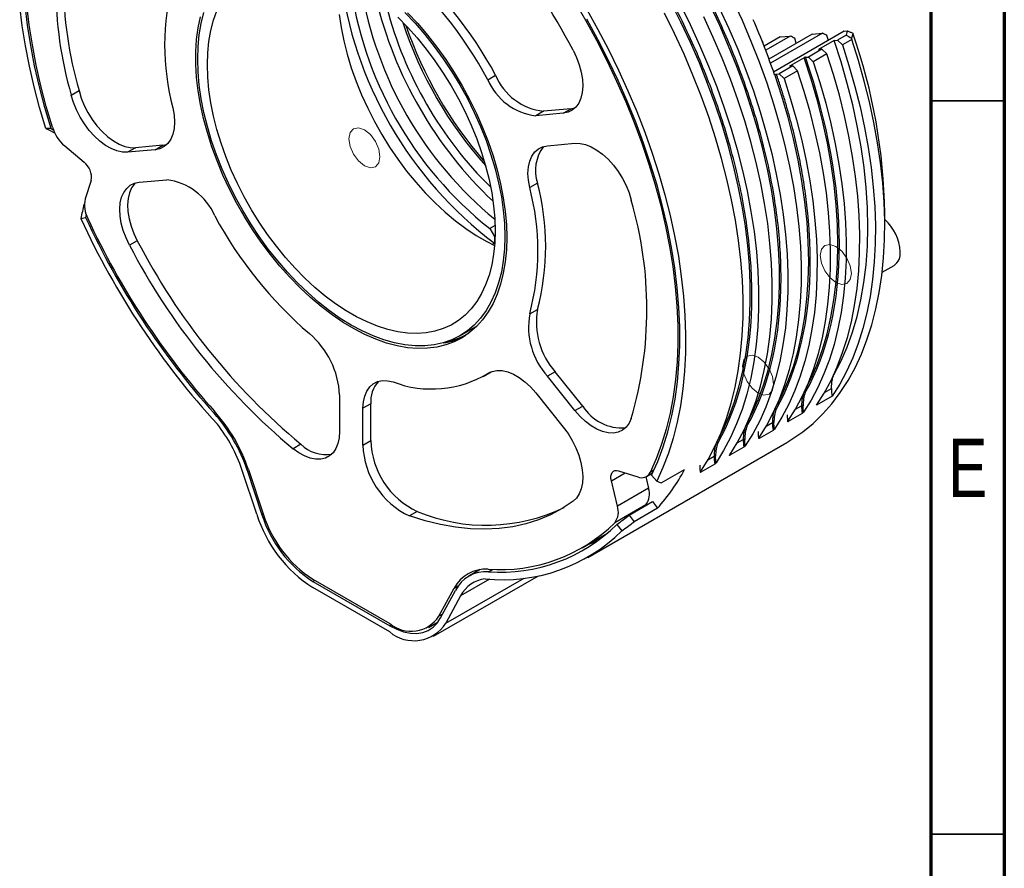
# Model space of a CAD drawing. Header units: millimetres. Extents: x 15 to 415, y 5 to 292.
# Tile 7 of 8: x 348 to 415, y 196 to 254. Entities that reach past the tile are written whole.
import ezdxf

# ---------------------------------------------------------------- set-up
doc = ezdxf.new("R2010")
doc.units = ezdxf.units.MM
doc.styles.add('SLDTEXTSTYLE0', font='TXT', dxfattribs={"width": 0.75})

msp = doc.modelspace()

# ---------------------------------------------------------------- linework, layer by layer
at = {"color": 7, "linetype": 'Continuous', "lineweight": 70}
for p, q in [((415, 292), (415, 5)), ((410, 287), (410, 10))]:
    msp.add_line(p, q, dxfattribs=at)
at = {"color": 7, "linetype": 'Continuous', "lineweight": 25}
for p, q in [((404.086631, 253.247478), (399.267252, 250.46531)), ((404.086631, 253.247478), (404.29698, 253.266287)), ((398.604094, 252.262668), (398.510512, 252.569525)), ((399.710646, 252.856199), (398.618511, 252.225723)), ((400.402084, 252.918024), (398.725094, 251.949918)), ((401.899483, 253.051914), (398.950714, 251.349626)), ((402.590313, 253.113685), (399.05238, 251.07128)), ((399.710646, 252.856199), (400.402084, 252.918024)), ((400.811884, 252.424057), (400.703793, 252.765637)), ((401.899483, 253.051914), (402.590313, 253.113685)), ((403.390301, 252.616002), (402.329641, 252.003696)), ((403.004385, 252.622711), (402.894111, 252.961484)), ((403.390301, 252.616002), (403.624188, 252.636915)), ((404.222156, 252.982115), (403.624188, 252.636915)), ((403.624188, 252.636915), (403.956023, 252.315895)), ((404.592419, 252.683279), (403.956023, 252.315895)), ((404.66649, 253.119962), (404.668488, 253.118486)), ((402.563528, 252.024609), (401.63545, 251.488841)), ((402.329641, 252.003696), (402.563528, 252.024609)), ((402.563528, 252.024609), (402.895363, 251.703589)), ((401.34853, 251.437313), (400.393936, 250.886237)), ((401.447589, 251.472044), (401.63545, 251.488841)), ((401.967285, 251.167822), (401.63545, 251.488841)), ((402.895363, 251.703589), (401.967285, 251.167822)), ((400.57479, 250.876535), (399.646712, 250.340767)), ((400.906625, 250.555515), (399.978547, 250.019748)), ((400.386929, 250.859738), (400.57479, 250.876535)), ((400.57479, 250.876535), (400.906625, 250.555515)), ((379.778453, 249.940251), (380.308783, 250.246404)), ((399.359792, 250.289239), (399.333276, 250.273931)), ((399.458851, 250.32397), (399.646712, 250.340767)), ((399.978547, 250.019748), (399.646712, 250.340767)), ((351.367169, 248.888775), (351.897499, 249.194928)), ((383.575411, 247.795254), (383.045081, 247.489101)), ((385.454483, 247.963272), (383.575411, 247.795254)), ((384.924153, 247.657118), (385.454483, 247.963272)), ((385.454483, 247.963272), (385.719501, 248.012324)), ((384.924153, 247.657118), (383.045081, 247.489101)), ((349.989316, 246.608656), (349.629713, 246.619683)), ((350.915361, 245.423623), (352.234447, 244.325576)), ((355.735881, 245.305981), (355.205551, 244.999828)), ((357.084624, 245.167845), (355.205551, 244.999828)), ((357.614954, 245.473998), (355.735881, 245.305981)), ((357.084624, 245.167845), (357.614954, 245.473998)), ((357.614954, 245.473998), (357.879971, 245.523051)), ((383.840576, 245.438795), (385.719648, 245.606812)), ((356.001046, 242.949522), (357.880119, 243.117539)), ((352.723516, 243.065051), (352.316375, 241.812654)), ((383.161593, 242.893582), (382.631263, 242.587429)), ((352.237526, 241.45745), (352.261452, 241.471262)), ((352.237526, 241.45745), (352.261246, 241.462701)), ((352.013937, 240.474594), (352.341156, 240.547033)), ((406.843244, 239.976257), (406.843244, 240.833486)), ((380.268872, 239.9979), (379.91129, 239.791472)), ((379.91129, 239.791472), (380.220673, 239.255604)), ((380.268781, 239.283375), (380.220673, 239.255604)), ((380.220673, 239.255604), (380.220673, 238.790312)), ((355.86694, 238.964108), (355.33661, 238.657955)), ((380.220673, 238.790312), (380.080577, 238.709436)), ((406.667564, 236.815274), (407.478377, 237.283346)), ((382.631263, 233.969572), (383.161593, 234.275725)), ((377.868248, 232.474971), (379.050486, 233.157463)), ((378.932807, 233.089528), (379.00375, 233.110568)), ((379.461868, 229.714441), (379.992198, 230.020594)), ((379.912768, 229.988074), (379.778453, 229.910535)), ((379.992198, 230.020594), (380.012703, 230.032484)), ((384.370906, 230.028116), (383.840576, 229.721963)), ((385.719648, 227.384414), (383.840576, 229.721963)), ((386.249978, 227.690567), (384.370906, 230.028116)), ((403.357193, 229.805102), (403.367327, 229.810953)), ((369.667105, 228.454641), (369.667105, 225.949075)), ((383.045081, 228.590116), (384.924153, 226.252567)), ((403.255289, 228.35552), (402.194628, 227.743214)), ((402.745965, 228.622342), (403.210252, 228.89037)), ((371.788425, 227.842335), (371.258095, 227.536182)), ((371.788425, 225.336769), (371.788425, 227.842335)), ((385.719648, 227.384414), (386.249978, 227.690567)), ((400.757227, 227.474268), (401.168481, 227.71168)), ((361.205919, 227.251407), (361.10649, 227.194008)), ((371.258095, 225.030616), (371.258095, 227.536182)), ((401.213518, 227.176831), (400.258924, 226.625755)), ((398.768489, 226.326195), (399.179743, 226.563607)), ((400.253158, 226.664903), (400.258924, 226.625755)), ((399.22478, 226.028757), (398.270186, 225.477681)), ((367.02349, 225.085466), (366.493159, 224.779313)), ((371.258095, 225.030616), (371.788425, 225.336769)), ((386.586289, 217.373244), (400.16274, 225.210762)), ((396.779751, 225.178121), (397.191006, 225.415533)), ((398.26442, 225.51683), (398.270186, 225.477681)), ((396.275682, 224.368756), (396.281448, 224.329608)), ((397.236042, 224.880683), (396.281448, 224.329608)), ((395.247304, 223.732609), (394.29271, 223.181534)), ((394.791014, 224.030047), (395.202268, 224.267459)), ((364.009953, 220.325534), (363.003089, 223.361418)), ((363.362551, 223.316447), (363.444625, 223.363827)), ((363.362551, 223.316447), (364.369414, 220.280563)), ((363.441339, 223.373652), (364.480219, 220.266859)), ((388.201684, 222.583941), (389.150514, 223.131688)), ((388.690753, 223.279798), (390.009839, 222.854861)), ((390.596084, 222.887481), (391.012599, 223.12793)), ((391.098449, 223.30957), (390.844278, 223.162841)), ((390.935884, 222.970706), (391.295487, 222.566544)), ((391.604489, 222.443897), (393.195479, 223.362356)), ((394.286944, 223.220682), (394.29271, 223.181534)), ((388.608824, 220.861469), (388.201684, 222.583941)), ((390.546709, 222.862133), (390.730144, 222.086081)), ((390.730144, 222.086081), (388.608824, 220.861469)), ((390.555128, 220.957785), (388.433807, 219.733173)), ((389.421205, 220.253035), (391.012195, 221.171494)), ((390.555128, 220.957785), (390.431965, 220.836534)), ((391.012195, 221.171494), (391.339324, 220.72138)), ((364.369414, 220.280563), (364.458449, 220.331962)), ((374.96237, 220.502448), (374.43204, 220.196295)), ((391.339324, 220.72138), (389.748334, 219.802921)), ((388.584044, 219.624459), (388.911263, 219.174221)), ((389.421205, 220.253035), (389.748334, 219.802921)), ((386.21132, 218.022781), (387.932481, 219.016386)), ((386.611479, 218.253788), (387.330188, 218.534256)), ((379.251584, 216.535593), (378.475382, 216.087501)), ((379.818709, 216.391674), (380.094904, 216.551118)), ((367.828893, 215.897243), (373.096306, 212.85643)), ((367.844207, 215.735301), (367.976812, 215.811852)), ((367.844207, 215.735301), (373.080992, 212.71217)), ((376.080748, 211.989893), (383.220463, 216.111563)), ((376.915247, 212.875467), (382.251645, 215.956104)), ((379.887275, 215.883317), (377.92211, 214.748851)), ((373.080992, 212.286942), (367.844207, 215.310073)), ((376.444981, 213.359749), (377.48386, 215.267077)), ((376.555785, 213.245521), (377.562649, 215.118905)), ((377.48386, 215.267077), (377.750063, 215.420753)), ((377.92211, 214.748851), (376.915247, 212.875467)), ((375.721093, 212.596513), (376.392254, 212.983966)), ((376.694639, 213.503873), (376.444981, 213.359749)), ((373.080992, 212.71217), (373.215511, 212.789826))]:
    msp.add_line(p, q, dxfattribs=at)
at = {"color": 7, "linetype": 'Continuous', "lineweight": 35}
for p, q in [((410, 248.5), (415, 248.5)), ((410, 198.5), (415, 198.5))]:
    msp.add_line(p, q, dxfattribs=at)
at = {"color": 7, "linetype": 'Continuous', "lineweight": 25, "flags": 128}
for points in [[(385.657471, 255.338231), (386.443281, 253.995045), (387.190087, 252.630645), (387.896066, 251.248362), (388.559494, 249.851568), (389.178753, 248.443673), (389.752331, 247.028113), (390.278829, 245.608343), (390.75696, 244.187829), (391.185558, 242.770038), (391.563577, 241.358429), (391.890095, 239.956449), (392.164314, 238.56752), (392.385565, 237.19503), (392.553308, 235.842331), (392.667134, 234.512723), (392.726764, 233.209452), (392.732054, 231.935699), (392.682991, 230.694573), (392.579693, 229.489102), (392.422414, 228.32223), (392.211537, 227.196804), (391.947577, 226.11557), (391.631178, 225.081169), (391.263113, 224.096125), (390.844278, 223.162841)], [(395.527747, 225.491403), (395.819462, 226.062368), (396.23079, 226.989464), (396.592342, 227.967115), (396.903256, 228.992985), (397.162788, 230.064623), (397.370319, 231.179467), (397.525351, 232.334854), (397.627515, 233.528022), (397.676567, 234.756121), (397.67239, 236.016215), (397.614992, 237.305294), (397.504513, 238.620277), (397.341214, 239.958022), (397.125488, 241.315333), (396.857849, 242.688964), (396.538936, 244.075636), (396.169513, 245.472033), (395.750461, 246.874818), (395.282782, 248.280641), (394.767594, 249.686141), (394.206128, 251.087959), (393.599725, 252.482746), (392.949834, 253.86717), (392.258009, 255.237921)], [(398.258024, 225.507333), (398.77459, 226.336799), (399.243256, 227.221484), (399.662921, 228.159312), (400.0326, 229.148081), (400.351426, 230.185471), (400.618651, 231.269048), (400.833646, 232.396268), (400.995908, 233.564485), (401.105056, 234.770959), (401.160834, 236.012857), (401.163111, 237.287265), (401.111881, 238.591193), (401.007264, 239.921579), (400.849507, 241.275301), (400.638979, 242.649183), (400.376175, 244.04), (400.061711, 245.444487), (399.696326, 246.859349), (399.280876, 248.281266), (398.816337, 249.706899), (398.3038, 251.132903), (397.744466, 252.555931), (397.139649, 253.972644), (396.490769, 255.379717)], [(349.629713, 246.619683), (349.205954, 248.039069), (348.831838, 249.452065), (348.508239, 250.855373), (348.235913, 252.245714), (348.015496, 253.619841), (347.847503, 254.974546)], [(349.989316, 246.608656), (349.563245, 248.039248), (349.18854, 249.463116), (348.866122, 250.87676), (348.596783, 252.276705), (348.381186, 253.659512), (348.21986, 255.021781)], [(350.080921, 246.695027), (349.662087, 248.111886), (349.294021, 249.52189), (348.977622, 250.921597), (348.713662, 252.307592), (348.502785, 253.676492), (348.345506, 255.024955)], [(374.122894, 254.522694), (374.813665, 253.793513), (375.482263, 253.021067), (376.125282, 252.209294), (376.739446, 251.362329), (377.321624, 250.484489), (377.86885, 249.580247), (378.378335, 248.654211), (378.847484, 247.711099), (379.273905, 246.755718), (379.655426, 245.792936), (379.990103, 244.827659), (380.276229, 243.864805), (380.512348, 242.909282), (380.697255, 241.965959), (380.830009, 241.039642), (380.909932, 240.135051), (380.936619, 239.256797), (380.909932, 238.409355), (380.830009, 237.597043), (380.697255, 236.824), (380.512348, 236.094166), (380.276229, 235.411259), (379.990103, 234.778761), (379.655426, 234.199893), (379.273905, 233.677605), (378.847484, 233.21456), (378.378335, 232.813116), (377.86885, 232.475319), (377.321624, 232.202891), (376.739446, 231.997219), (376.125282, 231.859353), (375.482263, 231.789993), (374.813665, 231.789495), (374.122894, 231.85786), (373.413472, 231.99474), (372.689013, 232.199437), (371.953208, 232.470909), (371.209808, 232.807772), (370.4626, 233.208309), (369.715392, 233.67048), (368.971991, 234.191929), (368.236187, 234.769999), (367.511728, 235.401744), (366.802305, 236.083946), (366.111535, 236.813128), (365.442937, 237.585573), (364.799917, 238.397346), (364.185754, 239.244311), (363.603576, 240.122151), (363.05635, 241.026393), (362.546864, 241.952429), (362.077715, 242.895541), (361.651294, 243.850922), (361.269773, 244.813704), (360.935097, 245.778981), (360.64897, 246.741835), (360.412852, 247.697358), (360.227945, 248.640681), (360.095191, 249.566998), (360.015267, 250.471589), (359.988581, 251.349843)], [(359.988581, 251.349843), (360.015267, 252.197285), (360.095191, 253.009597), (360.227945, 253.78264), (360.412852, 254.512474)], [(380.273706, 239.639489), (380.247533, 238.827598), (380.169153, 238.050257), (380.038984, 237.311615), (379.857721, 236.615612), (379.626331, 235.965962), (379.346049, 235.36613), (379.018369, 234.819318), (378.645041, 234.328442), (378.228056, 233.896123), (377.769639, 233.524665), (377.272236, 233.216052), (376.7385, 232.971929), (376.17128, 232.7936), (375.573601, 232.682016), (374.948653, 232.637771), (374.29977, 232.661103), (373.630414, 232.751887), (372.944156, 232.909638), (372.244658, 233.133514), (371.535652, 233.422322), (370.820921, 233.77452), (370.104278, 234.188229), (369.389547, 234.661242), (368.680541, 235.191035), (367.981043, 235.774782), (367.294786, 236.409367), (366.62543, 237.091406), (365.976547, 237.817258), (365.351599, 238.583052), (364.75392, 239.384702), (364.1867, 240.217929), (363.652964, 241.07829), (363.15556, 241.961193), (362.697143, 242.861928), (362.280158, 243.775688), (361.90683, 244.697599), (361.579151, 245.622742), (361.298868, 246.546181), (361.067478, 247.462988), (360.886215, 248.368273), (360.756047, 249.257205), (360.677666, 250.125041), (360.651493, 250.967151), (360.677666, 251.779043), (360.756047, 252.556383), (360.886215, 253.295025), (361.067478, 253.991028), (361.298868, 254.640678)], [(386.522631, 254.727339), (387.286037, 253.368828), (388.010154, 251.991481), (388.693289, 250.598514), (389.333848, 249.193181), (389.930334, 247.778763), (390.481355, 246.358564), (390.985624, 244.935901), (391.441962, 243.514095), (391.849305, 242.096468), (392.2067, 240.686331), (392.513314, 239.286976), (392.76843, 237.901672), (392.971452, 236.533654), (393.121906, 235.186117), (393.219441, 233.862208), (393.263829, 232.565018), (393.254967, 231.297579), (393.192874, 230.062848), (393.077697, 228.863711), (392.909703, 227.702967), (392.689286, 226.583328), (392.416961, 225.507407), (392.093362, 224.477719), (391.719246, 223.496668), (391.295487, 222.566544)], [(392.882532, 255.090006), (393.573953, 253.695875), (394.222834, 252.288803), (394.827651, 250.87209), (395.386984, 249.449061), (395.899522, 248.023057), (396.364061, 246.597424), (396.77951, 245.175508), (397.144896, 243.760645), (397.45936, 242.356158), (397.722164, 240.965341), (397.932692, 239.591459), (398.090449, 238.237737), (398.195065, 236.907351), (398.246295, 235.603424), (398.244019, 234.329016), (398.188241, 233.087117), (398.079093, 231.880644), (397.916831, 230.712426), (397.701835, 229.585206), (397.434611, 228.501629), (397.115785, 227.464239), (396.746106, 226.47547), (396.326441, 225.537642), (395.857775, 224.652957), (395.341208, 223.823491)], [(397.516485, 226.639477), (397.8082, 227.210442), (398.219527, 228.137538), (398.58108, 229.115189), (398.891994, 230.141059), (399.151526, 231.212697), (399.359056, 232.327541), (399.514089, 233.482927), (399.616253, 234.676096), (399.665305, 235.904194), (399.661127, 237.164289), (399.60373, 238.453368), (399.49325, 239.768351), (399.329952, 241.106096), (399.114226, 242.463406), (398.846586, 243.837038), (398.527674, 245.22371), (398.158251, 246.620107), (397.739199, 248.022892), (397.27152, 249.428715), (396.756332, 250.834215), (396.194866, 252.236033), (395.588463, 253.63082), (394.938572, 255.015244)], [(395.562691, 254.843949), (396.211572, 253.436877), (396.816389, 252.020163), (397.375722, 250.597135), (397.88826, 249.171131), (398.352799, 247.745498), (398.768248, 246.323581), (399.133634, 244.908719), (399.448098, 243.504232), (399.710902, 242.113415), (399.921429, 240.739533), (400.079187, 239.385811), (400.183803, 238.055425), (400.235033, 236.751498), (400.232756, 235.477089), (400.176979, 234.235191), (400.067831, 233.028717), (399.905568, 231.8605), (399.690573, 230.73328), (399.423349, 229.649703), (399.104523, 228.612313), (398.734844, 227.623544), (398.315179, 226.685716), (397.846513, 225.801031), (397.329946, 224.971565)], [(381.069201, 239.180259), (381.042781, 238.331543), (380.96365, 237.517559), (380.832204, 236.742363), (380.649096, 236.009818), (380.41524, 235.323573), (380.131801, 234.687046), (379.80019, 234.103409), (379.42206, 233.57557), (378.999294, 233.106157), (378.533999, 232.69751), (378.028492, 232.351665), (377.485293, 232.070344), (376.907106, 231.854949), (376.296814, 231.706553), (375.657456, 231.625896), (374.992217, 231.613379), (374.304412, 231.669064), (373.597468, 231.792675), (372.874905, 231.983595), (372.140325, 232.240873), (371.397386, 232.563228), (370.64979, 232.949053), (369.901262, 233.396426), (369.15553, 233.903119), (368.41631, 234.466608), (367.687284, 235.084084), (366.972085, 235.752472), (366.274276, 236.468442), (365.597332, 237.228426), (364.944627, 238.02864), (364.319412, 238.865095), (363.724803, 239.733626), (363.16376, 240.629904), (362.639081, 241.549465), (362.153377, 242.487728), (361.70907, 243.440017), (361.308372, 244.40159), (360.95328, 245.367655), (360.645563, 246.3334), (360.386755, 247.294012), (360.178143, 248.244707), (360.020768, 249.180749), (359.915414, 250.097473), (359.862605, 250.990313), (359.862605, 251.85482), (359.915414, 252.686689), (360.020768, 253.481774), (360.178143, 254.236114)], [(369.639075, 254.385268), (369.769244, 253.496337), (369.950507, 252.591052), (370.181897, 251.674244), (370.46218, 250.750806), (370.789859, 249.825663), (371.163187, 248.903752), (371.580172, 247.989991), (372.038589, 247.089256), (372.535993, 246.206354), (373.069729, 245.345993), (373.636949, 244.512765), (374.234627, 243.711116), (374.859576, 242.945322), (375.508459, 242.219469), (376.177815, 241.537431), (376.864072, 240.902845), (377.56357, 240.319099), (378.272576, 239.789306), (378.987307, 239.316293), (379.70395, 238.902584), (380.233321, 238.635895)], [(373.630414, 254.197273), (374.29977, 253.515234), (374.948653, 252.789382), (375.573601, 252.023588), (376.17128, 251.221938), (376.7385, 250.388711), (377.272236, 249.52835), (377.769639, 248.645447), (378.228056, 247.744712), (378.645041, 246.830952), (379.018369, 245.909041), (379.346049, 244.983898), (379.626331, 244.060459), (379.857721, 243.143652), (380.038984, 242.238367), (380.169153, 241.349435), (380.247533, 240.481599), (380.273706, 239.639489)], [(374.304412, 254.501914), (374.992217, 253.763476), (375.657456, 252.982891), (376.296814, 252.164046), (376.907106, 251.311022), (377.485293, 250.428068), (378.028492, 249.519582), (378.533999, 248.590091), (378.999294, 247.644226), (379.42206, 246.686698), (379.80019, 245.722279), (380.131801, 244.755772), (380.41524, 243.791993), (380.649096, 242.835743), (380.832204, 241.891787), (380.96365, 240.964827), (381.042781, 240.059481), (381.069201, 239.180259)], [(390.935884, 222.970706), (391.361955, 223.909367), (391.73666, 224.900609), (392.059078, 225.941997), (392.328416, 227.030971), (392.544013, 228.164854), (392.705339, 229.34086), (392.811997, 230.556099), (392.863725, 231.807582), (392.860396, 233.092236), (392.802018, 234.406901), (392.688734, 235.748348), (392.520824, 237.113278), (392.298699, 238.498338), (392.022905, 239.900123), (391.694121, 241.315188), (391.313155, 242.740055), (390.880942, 244.171222), (390.398546, 245.605172), (389.867151, 247.038379), (389.288064, 248.467322), (388.662709, 249.888489), (387.992621, 251.298386), (387.279448, 252.693549), (386.524943, 254.070548)], [(394.280548, 223.211185), (394.797115, 224.040651), (395.265781, 224.925336), (395.685446, 225.863164), (396.055125, 226.851933), (396.373951, 227.889323), (396.641175, 228.9729), (396.85617, 230.10012), (397.018433, 231.268337), (397.127581, 232.474811), (397.183358, 233.716709), (397.185635, 234.991118), (397.134405, 236.295045), (397.029789, 237.625431), (396.872031, 238.979153), (396.661504, 240.353035), (396.3987, 241.743852), (396.084236, 243.148339), (395.71885, 244.563201), (395.303401, 245.985118), (394.838862, 247.410751), (394.326324, 248.836755), (393.766991, 250.259784), (393.162174, 251.676497), (392.513293, 253.083569), (391.821872, 254.4777)], [(396.269286, 224.359259), (396.785853, 225.188725), (397.254518, 226.07341), (397.674183, 227.011238), (398.043863, 228.000007), (398.362688, 229.037397), (398.629913, 230.120974), (398.844908, 231.248194), (399.00717, 232.416411), (399.116319, 233.622885), (399.172096, 234.864783), (399.174373, 236.139192), (399.123143, 237.443119), (399.018526, 238.773505), (398.860769, 240.127227), (398.650242, 241.501109), (398.387437, 242.891926), (398.072974, 244.296413), (397.707588, 245.711275), (397.292138, 247.133192), (396.8276, 248.558825), (396.315062, 249.984829), (395.755729, 251.407857), (395.150912, 252.824571), (394.502031, 254.231643)], [(404.29698, 253.266287), (404.27025, 253.16474), (404.222156, 252.982115)], [(400.16274, 225.210762), (400.511071, 225.420731), (401.255773, 225.933756), (401.960039, 226.51068), (402.622216, 227.150147), (403.240749, 227.850656), (403.814184, 228.610563), (404.341175, 229.428081), (404.820484, 230.301291), (405.250986, 231.228142), (405.63167, 232.206458), (405.961641, 233.23394), (406.240124, 234.308175), (406.466466, 235.426641), (406.640135, 236.586711), (406.760722, 237.78566), (406.827945, 239.020672), (406.841646, 240.288847), (406.801793, 241.587207), (406.708479, 242.912701), (406.561924, 244.262217), (406.362471, 245.632585), (406.110589, 247.020588), (405.80687, 248.422964), (405.452026, 249.836421), (405.046892, 251.257639), (404.592419, 252.683279)], [(403.367327, 229.810953), (403.846664, 230.725153), (404.272751, 231.696787), (404.644479, 232.723322), (404.960879, 233.802083), (405.221127, 234.930261), (405.424545, 236.104916), (405.570604, 237.322987), (405.658921, 238.581301), (405.689268, 239.876579), (405.661565, 241.205447), (405.575884, 242.564441), (405.432449, 243.950022), (405.231633, 245.358579), (404.973959, 246.786442), (404.6601, 248.229891), (404.290872, 249.685165), (403.867238, 251.148473), (403.390301, 252.616002)], [(404.222156, 252.982115), (404.399537, 252.876894), (404.488231, 252.824289), (404.576928, 252.771686)], [(404.668488, 253.118486), (404.641721, 253.017065), (404.614944, 252.915639), (404.576928, 252.771686)], [(385.58859, 251.948685), (385.824376, 251.453031), (386.01187, 250.949161), (386.147005, 250.448005), (386.226849, 249.960436), (386.24967, 249.497031), (386.214974, 249.067842), (386.123512, 248.682182), (385.97727, 248.348416), (385.779419, 248.073784), (385.534251, 247.864246), (385.247086, 247.724345), (384.924153, 247.657118)], [(403.956023, 252.315895), (404.40745, 250.90034), (404.810241, 249.489122), (405.163463, 248.085509), (405.466299, 246.692751), (405.718047, 245.314072), (405.918125, 243.952665), (406.066069, 242.611682), (406.161537, 241.294229), (406.204308, 240.003355), (406.194282, 238.74205), (406.131483, 237.513234), (406.016056, 236.319753), (405.848268, 235.164369), (405.628509, 234.049759), (405.357287, 232.978503), (405.035229, 231.953081), (404.663082, 230.975868), (404.241707, 230.049127), (403.77208, 229.175003), (403.255289, 228.35552)], [(401.967285, 251.167822), (402.417089, 249.757635), (402.81863, 248.35174), (403.170984, 246.953368), (403.473342, 245.565731), (403.72501, 244.19202), (403.925408, 242.835389), (404.074077, 241.498957), (404.170675, 240.185795), (404.214979, 238.89892), (404.206889, 237.641289), (404.146422, 236.415793), (404.033718, 235.225247), (403.869035, 234.072388), (403.652753, 232.959863), (403.385367, 231.89023), (403.067493, 230.865948), (402.69986, 229.889368), (402.283314, 228.962736), (401.818813, 228.088181), (401.307422, 227.267713)], [(401.493961, 228.935625), (401.804893, 229.546464), (402.23098, 230.518097), (402.602708, 231.544632), (402.919108, 232.623394), (403.179356, 233.751572), (403.382775, 234.926227), (403.528833, 236.144298), (403.61715, 237.402612), (403.647497, 238.69789), (403.619794, 240.026757), (403.534113, 241.385752), (403.390678, 242.771332), (403.189862, 244.179889), (402.932189, 245.607752), (402.618329, 247.051202), (402.249101, 248.506476), (401.825467, 249.969784), (401.34853, 251.437313)], [(402.194628, 227.743214), (402.71142, 228.562697), (403.181047, 229.436821), (403.602422, 230.363562), (403.974569, 231.340775), (404.296626, 232.366197), (404.567849, 233.437453), (404.787608, 234.552063), (404.955396, 235.707447), (405.070823, 236.900928), (405.133622, 238.129744), (405.143648, 239.391049), (405.100877, 240.681923), (405.005409, 241.999376), (404.857465, 243.340359), (404.657387, 244.701766), (404.405639, 246.080444), (404.102803, 247.473203), (403.74958, 248.876816), (403.34679, 250.288034), (402.895363, 251.703589)], [(400.246762, 226.655407), (400.758152, 227.475875), (401.222654, 228.35043), (401.6392, 229.277062), (402.006832, 230.253642), (402.324707, 231.277924), (402.592092, 232.347557), (402.808375, 233.460081), (402.973058, 234.612941), (403.085762, 235.803487), (403.146229, 237.028983), (403.154319, 238.286614), (403.110015, 239.573489), (403.013417, 240.886651), (402.864748, 242.223083), (402.66435, 243.579713), (402.412682, 244.953425), (402.110324, 246.341062), (401.75797, 247.739434), (401.356429, 249.145329), (400.906625, 250.555515)], [(399.978547, 250.019748), (400.428351, 248.609561), (400.829892, 247.203666), (401.182246, 245.805294), (401.484604, 244.417657), (401.736272, 243.043946), (401.93667, 241.687315), (402.085339, 240.350883), (402.181937, 239.037721), (402.226242, 237.750846), (402.218151, 236.493216), (402.157684, 235.267719), (402.04498, 234.077173), (401.880297, 232.924314), (401.664015, 231.811789), (401.396629, 230.742157), (401.078755, 229.717874), (400.711122, 228.741294), (400.294577, 227.814663), (399.830075, 226.940108), (399.318684, 226.119639)], [(399.505223, 227.787551), (399.816155, 228.39839), (400.242242, 229.370024), (400.61397, 230.396559), (400.93037, 231.47532), (401.190619, 232.603498), (401.394037, 233.778153), (401.540095, 234.996224), (401.628412, 236.254538), (401.658759, 237.549816), (401.631056, 238.878683), (401.545375, 240.237678), (401.40194, 241.623259), (401.201124, 243.031815), (400.943451, 244.459679), (400.629591, 245.903128), (400.260363, 247.358402), (399.836729, 248.82171), (399.359792, 250.289239)], [(351.897499, 249.194928), (352.049245, 248.691759), (352.252207, 248.189272), (352.50198, 247.698366), (352.793147, 247.229693), (353.119391, 246.793418), (353.473634, 246.399007), (353.848192, 246.055016), (354.234939, 245.768907), (354.625485, 245.546887), (355.011358, 245.393773), (355.384186, 245.312886), (355.735881, 245.305981)], [(355.205551, 244.999828), (354.853856, 245.006733), (354.481028, 245.087619), (354.095155, 245.240734), (353.704609, 245.462753), (353.317862, 245.748862), (352.943304, 246.092854), (352.589061, 246.487265), (352.262817, 246.92354), (351.97165, 247.392213), (351.721877, 247.883119), (351.518915, 248.385606), (351.367169, 248.888775)], [(358.293937, 248.019211), (358.381412, 247.522925), (358.410447, 247.050307), (358.380394, 246.611887), (358.291922, 246.217436), (358.147004, 245.875742), (357.948869, 245.594421), (357.701931, 245.37974), (357.411693, 245.236484), (357.084624, 245.167845)], [(382.631263, 242.587429), (382.543787, 243.083715), (382.514753, 243.556333), (382.544806, 243.994753), (382.633277, 244.389204), (382.778195, 244.730898), (382.976331, 245.012219), (383.223269, 245.2269), (383.513506, 245.370156), (383.840576, 245.438795)], [(385.719648, 245.606812), (386.071344, 245.599908), (386.444172, 245.519021), (386.830044, 245.365906), (387.22059, 245.143887), (387.607337, 244.857778), (387.981895, 244.513786), (388.336139, 244.119375), (388.662383, 243.683101), (388.95355, 243.214427), (389.203323, 242.723521), (389.406284, 242.221034), (389.55803, 241.717865)], [(355.33661, 238.657955), (355.100824, 239.153609), (354.91333, 239.657479), (354.778195, 240.158635), (354.698351, 240.646204), (354.675529, 241.109609), (354.710226, 241.538798), (354.801687, 241.924458), (354.94793, 242.258224), (355.145781, 242.532856), (355.390948, 242.742394), (355.678113, 242.882295), (356.001046, 242.949522)], [(355.736029, 242.900469), (355.676111, 242.839009), (355.47826, 242.564377), (355.332017, 242.230611), (355.240556, 241.844951), (355.205859, 241.415762), (355.228681, 240.952357), (355.308525, 240.464788), (355.44366, 239.963632), (355.631154, 239.459762), (355.86694, 238.964108)], [(379.778453, 229.910535), (380.069037, 230.053158), (380.396394, 230.121143), (380.753229, 230.112977), (381.13159, 230.02884), (381.523047, 229.870607), (381.918876, 229.641805), (382.310256, 229.347532), (382.688467, 228.994346), (383.045081, 228.590116)], [(371.258095, 227.536182), (371.287639, 227.97494), (371.375612, 228.36981), (371.520055, 228.711994), (371.717748, 228.993866), (371.964287, 229.209144), (372.254177, 229.353033), (372.580958, 229.422325), (372.93735, 229.415477), (373.31541, 229.332641)], [(389.55803, 226.84166), (389.406284, 226.513694), (389.203323, 226.24554), (388.95355, 226.043017), (388.662383, 225.910517), (388.336139, 225.850916), (387.981895, 225.865506), (387.607337, 225.95397), (387.22059, 226.11439), (386.830044, 226.343285), (386.444172, 226.635689), (386.071344, 226.98526), (385.719648, 227.384414)], [(369.667105, 225.949075), (369.638342, 225.515902), (369.552679, 225.125335), (369.411974, 224.785847), (369.219279, 224.504801), (368.978775, 224.288296), (368.695678, 224.141027), (368.376131, 224.066191), (368.027066, 224.065409), (367.656055, 224.1387), (367.271146, 224.284473), (366.880691, 224.499566), (366.493159, 224.779313)], [(384.924153, 226.252567), (385.247086, 225.81249), (385.534251, 225.341036), (385.779419, 224.848433), (385.97727, 224.345368), (386.123512, 223.842753), (386.214974, 223.351494), (386.24967, 222.882246), (386.226849, 222.44519), (386.147005, 222.049807), (386.01187, 221.704675), (385.824376, 221.41728), (385.58859, 221.193858)], [(388.201684, 222.583941), (388.174087, 222.755144), (388.174775, 222.913254), (388.203717, 223.051492), (388.259674, 223.163929), (388.340245, 223.245746), (388.441976, 223.293435), (388.560507, 223.30495), (388.690753, 223.279798)], [(385.58859, 221.193858), (384.844664, 220.699287), (384.058465, 220.277034), (383.232304, 219.928342), (382.368608, 219.654235), (381.469917, 219.455519), (380.538871, 219.332777), (379.578209, 219.286372), (378.590752, 219.316438), (377.579405, 219.422888), (376.547139, 219.605409), (375.496988, 219.863464), (374.43204, 220.196295)], [(373.080992, 212.71217), (373.561808, 212.469454), (374.035076, 212.300255), (374.493364, 212.20723), (374.929478, 212.19184), (375.336571, 212.254325), (375.708252, 212.393705), (376.038685, 212.607792), (376.322682, 212.893224), (376.555785, 213.245521)]]:
    msp.add_lwpolyline(points, dxfattribs=at)
at = {"color": 7, "linetype": 'Continuous', "lineweight": 18, "flags": 128}
for points in [[(371.358386, 246.522583), (370.952489, 246.663669), (370.608386, 246.59681), (370.378464, 246.332184), (370.297726, 245.910078), (370.378464, 245.394754), (370.608386, 244.864665), (370.952489, 244.400513), (371.358386, 244.07296), (371.764283, 243.931874), (372.108386, 243.998733), (372.338308, 244.26336), (372.419046, 244.685465), (372.338308, 245.200789), (372.108386, 245.730878), (371.764283, 246.19503), (371.358386, 246.522583)], [(403.507939, 238.570217), (403.102042, 238.711303), (402.757939, 238.644444), (402.528017, 238.379818), (402.447279, 237.957712), (402.528017, 237.442388), (402.757939, 236.9123), (403.102042, 236.448147), (403.507939, 236.120595), (403.913836, 235.979509), (404.257939, 236.046368), (404.487861, 236.310994), (404.568599, 236.7331), (404.487861, 237.248424), (404.257939, 237.778513), (403.913836, 238.242665), (403.507939, 238.570217)], [(398.204638, 231.024571), (397.798741, 231.165658), (397.454638, 231.098798), (397.224716, 230.834172), (397.143978, 230.412066), (397.224716, 229.896742), (397.454638, 229.366654), (397.798741, 228.902502), (398.204638, 228.574949), (398.610535, 228.433863), (398.954638, 228.500722), (399.18456, 228.765348), (399.265298, 229.187454), (399.18456, 229.702778), (398.954638, 230.232867), (398.610535, 230.697019), (398.204638, 231.024571)]]:
    msp.add_lwpolyline(points, dxfattribs=at)
at = {"color": 7, "linetype": 'Continuous', "lineweight": 25}
for centre, radius, start, end in [((345.498692, 231.145332), 45.166132, 27.42559281, 50.16355038), ((377.360927, 256.63303), 26.527562, 163.71642806, 196.28357194), ((376.830597, 256.326877), 26.527562, 163.71642806, 196.28357194), ((354.662117, 236.367804), 28.548934, 28.3860445, 49.2030987), ((355.192447, 236.673957), 28.548934, 28.3860445, 49.2030987), ((374.614112, 252.32814), 16.879425, 165.21000223, 194.78999777), ((396.588349, 260.384287), 27.096135, 187.09176966, 232.83881213), ((395.860265, 259.949045), 25.704038, 187.28576285, 231.64842533), ((396.74433, 260.47544), 25.962609, 189.43513872, 230.55948475), ((399.511518, 262.072903), 28.156267, 193.49230087, 226.50232259), ((398.771542, 261.645725), 26.758213, 194.63010734, 225.36451613), ((399.851449, 262.269141), 27.203972, 198.04118591, 221.95343756), ((351.168311, 233.742777), 50.922912, 18.94321852, 23.4810365), ((400.94364, 262.89965), 28.321103, 199.07354687, 220.9210766), ((368.060884, 240.303021), 38.785988, 0.78364234, 19.29395559), ((383.533567, 251.542382), 4.08261, 203.10567669, 263.12807282), ((384.009855, 251.776514), 4.004893, 202.46135222, 263.77239728), ((352.727851, 247.522714), 2.77332, 197.36431823, 229.1905735), ((385.711293, 243.753144), 2.690691, 142.53730684, 198.6301278), ((351.410094, 243.280598), 1.330991, 350.68022128, 51.73113846), ((357.391633, 239.064258), 4.08261, 23.10567669, 83.12807282), ((366.311087, 238.2785), 16.879425, 345.21000223, 14.78999777), ((366.841417, 238.584653), 16.879425, 345.21000223, 14.78999777), ((354.186457, 241.381978), 1.919033, 167.03102311, 207.9580391), ((364.094602, 234.279763), 26.527562, 343.71642806, 16.28357194), ((401.550013, 263.262685), 54.526324, 204.70385785, 222.47065636), ((401.047594, 262.966002), 53.618348, 204.71602801, 221.84821467), ((400.869394, 262.862156), 53.303748, 204.82546096, 221.80322635), ((386.263083, 254.238837), 28.548934, 208.3860445, 229.2030987), ((404.762485, 238.064401), 3.138767, 2.66754729, 48.47686362), ((395.426508, 259.461308), 45.166132, 207.42559281, 230.16355038), ((395.956838, 259.767461), 45.166132, 207.42559281, 230.16355038), ((406.934587, 238.087839), 0.971039, 304.05635083, 7.25582956), ((387.559002, 233.076568), 5.008, 169.72834386, 222.05542736), ((388.161012, 233.403129), 5.074999, 170.09935516, 221.68441606), ((363.82805, 228.168287), 5.846072, 2.80760233, 49.69280358), ((375.887271, 237.196305), 5.268335, 279.32032867, 296.31150982), ((375.91551, 237.103561), 5.134886, 282.63302164, 299.87921082), ((375.950255, 236.294691), 7.44396, 249.27043535, 300.94860071), ((373.852674, 227.984681), 2.069151, 137.8385391, 183.94473926), ((407.078837, 228.946799), 3.868997, 180.83569319, 188.79067293), ((388.90917, 229.313532), 3.115336, 211.39665743, 274.74078064), ((405.037066, 227.76811), 3.868997, 180.83569319, 188.79067293), ((352.83832, 219.788287), 11.099881, 18.53329378, 41.85049888), ((352.621198, 219.718302), 11.420904, 18.66642531, 41.80359509), ((353.339901, 220.116086), 10.193596, 18.56436235, 38.38574903), ((403.048328, 226.620036), 3.868997, 180.83569319, 188.79067293), ((368.735031, 226.824846), 2.440249, 225.46219073, 279.47235039), ((376.786034, 225.200874), 5.530561, 181.76412697, 244.80920488), ((377.316364, 225.507027), 5.530561, 181.76412697, 244.80920488), ((401.05959, 225.471962), 3.868997, 180.83569319, 188.79067293), ((399.070853, 224.323888), 3.868997, 180.83569319, 188.79067293), ((390.265526, 223.446507), 0.644532, 246.62779489, 333.88898061), ((381.702641, 229.467091), 13.013575, 317.77488407, 332.02377293), ((389.583673, 221.686195), 1.21421, 323.13692073, 19.22862479), ((372.856502, 223.115256), 9.275989, 197.50244649, 237.29243238), ((372.375077, 222.79994), 8.392729, 197.46875217, 237.32612671), ((372.243466, 222.748315), 8.150193, 197.72603335, 237.20378746), ((379.660897, 231.796538), 12.232442, 247.41188863, 295.74436795), ((387.462353, 220.461583), 1.21421, 323.13692073, 19.22862479), ((380.591861, 227.740714), 11.207891, 265.89971244, 314.4013972), ((380.650136, 227.636857), 11.275877, 265.77145618, 314.71798455), ((380.772942, 227.445452), 11.603686, 264.17395885, 314.53594129), ((379.618876, 214.164937), 2.402708, 85.90463939, 152.69626652), ((379.647133, 214.059916), 2.338062, 85.79163933, 153.06789333), ((379.809573, 213.800145), 2.112477, 95.82791147, 153.3142531), ((374.737461, 214.279403), 2.591098, 230.26094706, 327.19166684), ((374.544771, 214.610866), 2.275103, 230.45688643, 326.63869518)]:
    msp.add_arc(centre, radius, start, end, dxfattribs=at)
for centre, major_axis, ratio, start_param, end_param in [((383.110972, 252.60507), (25.872855, -9.110511), 0.218443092, 1.012229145, 1.013879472), ((383.110972, 252.60507), (30.223158, -10.642367), 0.218443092, 1.028365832, 1.040535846), ((383.110972, 252.60507), (34.573461, -12.174223), 0.218443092, 1.040425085, 1.051053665), ((370.99293, 245.609473), (38.440172, -14.626363), 0.186073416, 4.195471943, 4.214131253), ((370.99293, 245.609473), (37.769703, -14.371252), 0.186073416, 4.195059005, 4.199745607), ((370.99293, 245.609473), (13.712708, 42.189514), 0.382489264, 1.792298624, 1.815556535), ((370.99293, 245.609473), (13.473533, 41.453651), 0.382489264, 1.811200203, 1.815969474), ((370.99293, 245.609473), (24.040375, -23.312441), 0.177546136, 5.86608442, 5.88934233), ((370.99293, 245.609473), (34.504423, 27.704816), 0.707959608, 4.654679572, 4.678350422), ((370.99293, 245.609473), (35.116928, 28.196617), 0.707959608, 4.655092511, 4.678350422)]:
    msp.add_ellipse(centre, major_axis=major_axis, ratio=ratio, start_param=start_param, end_param=end_param, dxfattribs=at)
for points, knots in [([(399.776102, 236.431646), (399.764662, 237.067647), (399.741795, 238.338829), (399.553717, 240.344145), (399.247302, 242.433387), (398.804402, 244.60626), (398.25403, 246.729849), (397.623229, 248.76825), (396.930863, 250.71124), (396.144221, 252.661621), (395.265834, 254.610395), (394.296578, 256.547766), (393.247297, 258.450773), (392.123906, 260.310987), (390.930723, 262.119043), (389.682263, 263.854118), (388.386543, 265.51053), (387.050074, 267.081568), (385.600229, 268.64696), (384.036372, 270.185496), (382.376164, 271.654718), (380.720098, 272.966824), (379.077499, 274.124445), (377.44305, 275.136609), (375.80856, 276.0116), (374.166052, 276.750359), (372.509861, 277.350669), (370.850035, 277.797171), (369.28463, 278.068202), (367.839866, 278.16391), (366.930994, 278.176348), (366.497468, 278.12252), (366.49177, 278.121812)], [0, 0, 0, 0, 0.03514316, 0.07024104, 0.106479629, 0.143679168, 0.180938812, 0.213292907, 0.245576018, 0.277935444, 0.310979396, 0.343947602, 0.376996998, 0.410040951, 0.443009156, 0.476058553, 0.508412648, 0.54069576, 0.573055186, 0.610309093, 0.647510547, 0.683750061, 0.718846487, 0.753994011, 0.789135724, 0.82423409, 0.860473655, 0.897673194, 0.934932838, 0.967286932, 0.999570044, 1, 1, 1, 1]), ([(397.787364, 235.283572), (397.775924, 235.919573), (397.753057, 237.190755), (397.56498, 239.196071), (397.258564, 241.285313), (396.815664, 243.458186), (396.265292, 245.581775), (395.634491, 247.620176), (394.942125, 249.563166), (394.155483, 251.513547), (393.277097, 253.462321), (392.30784, 255.399692), (391.258559, 257.302699), (390.135168, 259.162913), (388.941985, 260.970969), (387.693525, 262.706044), (386.397805, 264.362456), (385.061337, 265.933494), (383.611492, 267.498886), (382.047634, 269.037422), (380.387426, 270.506644), (378.731361, 271.81875), (377.088761, 272.976371), (375.454313, 273.988535), (373.819822, 274.863526), (372.177315, 275.602285), (370.521124, 276.202595), (368.861297, 276.649097), (367.295892, 276.920128), (365.851128, 277.015836), (364.942256, 277.028274), (364.50873, 276.974446), (364.503032, 276.973738)], [0, 0, 0, 0, 0.03514316, 0.07024104, 0.106479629, 0.143679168, 0.180938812, 0.213292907, 0.245576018, 0.277935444, 0.310979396, 0.343947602, 0.376996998, 0.410040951, 0.443009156, 0.476058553, 0.508412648, 0.54069576, 0.573055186, 0.610309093, 0.647510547, 0.683750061, 0.718846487, 0.753994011, 0.789135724, 0.82423409, 0.860473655, 0.897673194, 0.934932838, 0.967286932, 0.999570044, 1, 1, 1, 1]), ([(404.29698, 253.266287), (404.35857, 253.241901), (404.420158, 253.217514), (404.481743, 253.193126), (404.543327, 253.168739), (404.60491, 253.144351), (404.66649, 253.119962)], [0, 0, 0, 0, 0.0002883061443, 0.0002883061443, 0.0002883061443, 0.0005766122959, 0.0005766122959, 0.0005766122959, 0.0005766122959]), ([(401.447589, 251.472044), (401.44243, 251.471582), (401.436171, 251.470521), (401.42933, 251.468948), (401.42249, 251.467374), (401.414879, 251.465245), (401.407127, 251.462735), (401.399383, 251.460228), (401.391286, 251.457273), (401.383507, 251.454113), (401.375744, 251.45096), (401.368085, 251.447517), (401.361167, 251.44407), (401.356661, 251.441826), (401.352398, 251.439546), (401.34853, 251.437313)], [0, 0, 0, 0, 0.0000337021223, 0.0000337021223, 0.0000337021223, 0.0000674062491, 0.0000674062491, 0.0000674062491, 0.0001010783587, 0.0001010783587, 0.0001010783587, 0.0001346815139, 0.0001346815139, 0.0001346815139, 0.0001563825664, 0.0001563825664, 0.0001563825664, 0.0001563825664]), ([(400.393936, 250.886237), (400.38801, 250.882816), (400.382889, 250.879427), (400.378996, 250.876351), (400.375103, 250.873275), (400.372332, 250.870427), (400.370909, 250.868041), (400.369484, 250.865654), (400.36937, 250.863664), (400.370575, 250.862235), (400.371781, 250.860804), (400.374345, 250.859896), (400.378051, 250.859587), (400.380513, 250.859381), (400.383509, 250.859432), (400.386929, 250.859738)], [0, 0, 0, 0, 0.0000335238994, 0.0000335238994, 0.0000335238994, 0.0000670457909, 0.0000670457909, 0.0000670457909, 0.000100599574, 0.000100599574, 0.000100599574, 0.0001342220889, 0.0001342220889, 0.0001342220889, 0.000156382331, 0.000156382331, 0.000156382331, 0.000156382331]), ([(399.359792, 250.289239), (399.365719, 250.29266), (399.372613, 250.296208), (399.379905, 250.299588), (399.387196, 250.302968), (399.395084, 250.306274), (399.402917, 250.309232), (399.410758, 250.312193), (399.41876, 250.314888), (399.426262, 250.317096), (399.43378, 250.319307), (399.441003, 250.32109), (399.447338, 250.322297), (399.451546, 250.3231), (399.455431, 250.323664), (399.458851, 250.32397)], [0, 0, 0, 0, 0.0000335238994, 0.0000335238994, 0.0000335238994, 0.0000670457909, 0.0000670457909, 0.0000670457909, 0.000100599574, 0.000100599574, 0.000100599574, 0.0001342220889, 0.0001342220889, 0.0001342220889, 0.000156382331, 0.000156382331, 0.000156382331, 0.000156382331]), ([(401.76484, 237.57972), (401.764403, 237.702796), (401.763528, 237.948878), (401.756449, 238.321173), (401.745146, 238.695616), (401.729206, 239.072446), (401.70874, 239.451599), (401.683719, 239.833091), (401.654149, 240.216921), (401.585676, 240.991956), (401.448546, 242.171676), (401.192677, 243.772913), (400.865076, 245.396366), (400.53324, 246.761609), (400.233996, 247.857074), (399.993044, 248.678015), (399.736455, 249.500452), (399.551413, 250.049384), (399.458851, 250.32397)], [0, 0, 0, 0, 0.031168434, 0.062318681, 0.09345709, 0.124590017, 0.155723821, 0.186864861, 0.218019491, 0.249194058, 0.374584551, 0.500003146, 0.625393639, 0.750812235, 0.813129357, 0.875399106, 0.937672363, 1, 1, 1, 1]), ([(403.210252, 228.89037), (403.210252, 229.109488), (403.2314, 229.313528), (403.273697, 229.502488), (403.298196, 229.611942), (403.329407, 229.714763), (403.367327, 229.810953)], [0.2106705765, 0.2106705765, 0.2106705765, 0.2106705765, 0.7106705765, 0.7106705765, 0.7106705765, 1, 1, 1, 1]), ([(401.299997, 228.538298), (401.265114, 228.4297), (401.185596, 228.182148), (401.174638, 227.880817), (401.168487, 227.711677)], [0, 0, 0, 0, 0.43868981, 1, 1, 1, 1]), ([(401.427347, 228.610424), (401.421615, 228.61573), (401.410568, 228.625954), (401.390053, 228.635722), (401.370275, 228.640549), (401.352459, 228.640882), (401.337358, 228.638077), (401.329345, 228.63413), (401.325557, 228.632264)], [0, 0, 0, 0, 0.203921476, 0.392960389, 0.567098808, 0.726322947, 0.870624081, 1, 1, 1, 1]), ([(401.274547, 227.712516), (401.260484, 227.720414), (401.241407, 227.724764), (401.201625, 227.724451), (401.182547, 227.7198), (401.168481, 227.71168)], [0, 0, 0, 0, 0.5, 0.5, 1, 1, 1, 1]), ([(401.307422, 227.267713), (401.302696, 227.305709), (401.293252, 227.381648), (401.283531, 227.49365), (401.276801, 227.604233), (401.275299, 227.676404), (401.274547, 227.712516)], [0, 0, 0, 0, 0.250177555, 0.5, 0.749822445, 1, 1, 1, 1]), ([(399.31126, 227.390224), (399.276376, 227.281626), (399.196858, 227.034074), (399.1859, 226.732743), (399.179749, 226.563603)], [0, 0, 0, 0, 0.43868981, 1, 1, 1, 1]), ([(399.336824, 227.484185), (399.341767, 227.486475), (399.353532, 227.491927), (399.378691, 227.493331), (399.411379, 227.485371), (399.429267, 227.470249), (399.43861, 227.46235)], [0, 0, 0, 0, 0.16707149, 0.397617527, 0.685376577, 1, 1, 1, 1]), ([(400.246762, 226.655407), (400.242036, 226.693403), (400.232592, 226.769342), (400.222871, 226.881344), (400.216141, 226.991927), (400.214639, 227.064098), (400.213887, 227.10021)], [0, 0, 0, 0, 0.250177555, 0.5, 0.749822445, 1, 1, 1, 1]), ([(401.307423, 227.267714), (401.298544, 227.254544), (401.286342, 227.239543), (401.254117, 227.206793), (401.231893, 227.187439), (401.213518, 227.176831)], [0, 0, 0, 0, 0.5, 0.5, 1, 1, 1, 1]), ([(397.449872, 226.314276), (397.444139, 226.319582), (397.433092, 226.329807), (397.412578, 226.339574), (397.3928, 226.344401), (397.374984, 226.344734), (397.359883, 226.34193), (397.351869, 226.337982), (397.348081, 226.336116)], [0, 0, 0, 0, 0.203921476, 0.392960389, 0.567098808, 0.726322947, 0.870624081, 1, 1, 1, 1]), ([(399.285809, 226.564442), (399.271746, 226.57234), (399.252669, 226.57669), (399.212887, 226.576377), (399.193809, 226.571726), (399.179743, 226.563607)], [0, 0, 0, 0, 0.5, 0.5, 1, 1, 1, 1]), ([(399.318684, 226.119639), (399.313958, 226.157635), (399.304514, 226.233574), (399.294793, 226.345576), (399.288063, 226.456159), (399.286561, 226.528331), (399.285809, 226.564442)], [0, 0, 0, 0, 0.250177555, 0.5, 0.749822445, 1, 1, 1, 1]), ([(400.258924, 226.625755), (400.254456, 226.623176), (400.250372, 226.621219), (400.247027, 226.620007), (400.243701, 226.618803), (400.240992, 226.618277), (400.23892, 226.618307), (400.235851, 226.618352), (400.234065, 226.619592), (400.23325, 226.621556), (400.232016, 226.624532), (400.232919, 226.629233), (400.235184, 226.634797), (400.237589, 226.640705), (400.241588, 226.647732), (400.246762, 226.655407)], [0, 0, 0, 0, 0.0000252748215, 0.0000252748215, 0.0000252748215, 0.0000502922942, 0.0000502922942, 0.0000502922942, 0.0000875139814, 0.0000875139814, 0.0000875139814, 0.000144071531, 0.000144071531, 0.000144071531, 0.0002039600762, 0.0002039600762, 0.0002039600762, 0.0002039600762]), ([(397.322522, 226.24215), (397.287638, 226.133552), (397.208121, 225.886), (397.197162, 225.584669), (397.191011, 225.415529)], [0, 0, 0, 0, 0.43868981, 1, 1, 1, 1]), ([(398.258024, 225.507333), (398.253298, 225.545329), (398.243854, 225.621268), (398.234133, 225.73327), (398.227403, 225.843853), (398.225901, 225.916024), (398.225149, 225.952136)], [0, 0, 0, 0, 0.250177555, 0.5, 0.749822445, 1, 1, 1, 1]), ([(399.318685, 226.11964), (399.309806, 226.10647), (399.297604, 226.091469), (399.265379, 226.058719), (399.243156, 226.039365), (399.22478, 226.028757)], [0, 0, 0, 0, 0.5, 0.5, 1, 1, 1, 1]), ([(395.333784, 225.094076), (395.2989, 224.985478), (395.219383, 224.737926), (395.208424, 224.436595), (395.202273, 224.267456)], [0, 0, 0, 0, 0.43868981, 1, 1, 1, 1]), ([(395.461134, 225.166202), (395.455401, 225.171508), (395.444355, 225.181733), (395.42384, 225.1915), (395.404062, 225.196327), (395.386246, 225.19666), (395.371145, 225.193856), (395.363131, 225.189908), (395.359343, 225.188042)], [0, 0, 0, 0, 0.203921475, 0.392960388, 0.567098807, 0.726322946, 0.87062408, 1, 1, 1, 1]), ([(397.297072, 225.416368), (397.283009, 225.424266), (397.263932, 225.428616), (397.22415, 225.428303), (397.205071, 225.423653), (397.191006, 225.415533)], [0, 0, 0, 0, 0.5, 0.5, 1, 1, 1, 1]), ([(397.329947, 224.971566), (397.321069, 224.958396), (397.308866, 224.943396), (397.276641, 224.910645), (397.254418, 224.891291), (397.236042, 224.880683)], [0, 0, 0, 0, 0.5, 0.5, 1, 1, 1, 1]), ([(397.329946, 224.971565), (397.325221, 225.009561), (397.315776, 225.0855), (397.306056, 225.197502), (397.299325, 225.308086), (397.297823, 225.380257), (397.297072, 225.416368)], [0, 0, 0, 0, 0.250177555, 0.5, 0.749822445, 1, 1, 1, 1]), ([(398.270186, 225.477681), (398.265718, 225.475102), (398.261634, 225.473146), (398.258289, 225.471934), (398.254963, 225.470729), (398.252254, 225.470203), (398.250183, 225.470233), (398.247113, 225.470278), (398.245328, 225.471518), (398.244513, 225.473483), (398.243278, 225.476458), (398.244181, 225.481159), (398.246446, 225.486723), (398.248851, 225.492631), (398.25285, 225.499658), (398.258024, 225.507333)], [0, 0, 0, 0, 0.0000252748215, 0.0000252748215, 0.0000252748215, 0.0000502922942, 0.0000502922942, 0.0000502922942, 0.0000875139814, 0.0000875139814, 0.0000875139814, 0.000144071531, 0.000144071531, 0.000144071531, 0.0002039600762, 0.0002039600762, 0.0002039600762, 0.0002039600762]), ([(396.281448, 224.329608), (396.27698, 224.327028), (396.272896, 224.325072), (396.269551, 224.32386), (396.266225, 224.322655), (396.263516, 224.322129), (396.261445, 224.32216), (396.258375, 224.322204), (396.25659, 224.323444), (396.255775, 224.325409), (396.254541, 224.328384), (396.255443, 224.333085), (396.257708, 224.338649), (396.260113, 224.344558), (396.264112, 224.351584), (396.269286, 224.359259)], [0, 0, 0, 0, 0.0000252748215, 0.0000252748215, 0.0000252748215, 0.0000502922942, 0.0000502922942, 0.0000502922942, 0.0000875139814, 0.0000875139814, 0.0000875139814, 0.000144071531, 0.000144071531, 0.000144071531, 0.0002039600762, 0.0002039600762, 0.0002039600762, 0.0002039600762]), ([(394.280548, 223.211185), (394.275823, 223.249182), (394.266378, 223.32512), (394.256658, 223.437122), (394.249927, 223.547706), (394.248425, 223.619877), (394.247674, 223.655988)], [0, 0, 0, 0, 0.250177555, 0.5, 0.749822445, 1, 1, 1, 1]), ([(395.308334, 224.268294), (395.294271, 224.276192), (395.275194, 224.280542), (395.235412, 224.280229), (395.216333, 224.275579), (395.202268, 224.267459)], [0, 0, 0, 0, 0.5, 0.5, 1, 1, 1, 1]), ([(395.341209, 223.823493), (395.332331, 223.810322), (395.320128, 223.795322), (395.287903, 223.762572), (395.26568, 223.743217), (395.247304, 223.732609)], [0, 0, 0, 0, 0.5, 0.5, 1, 1, 1, 1]), ([(395.341208, 223.823491), (395.336483, 223.861488), (395.327038, 223.937426), (395.317318, 224.049428), (395.310588, 224.160012), (395.309085, 224.232183), (395.308334, 224.268294)], [0, 0, 0, 0, 0.250177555, 0.5, 0.749822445, 1, 1, 1, 1]), ([(394.29271, 223.181534), (394.288242, 223.178954), (394.284159, 223.176998), (394.280813, 223.175786), (394.277487, 223.174581), (394.274778, 223.174055), (394.272707, 223.174086), (394.269638, 223.174131), (394.267852, 223.17537), (394.267037, 223.177335), (394.265803, 223.18031), (394.266705, 223.185011), (394.26897, 223.190576), (394.271375, 223.196484), (394.275374, 223.20351), (394.280548, 223.211185)], [0, 0, 0, 0, 0.0000252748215, 0.0000252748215, 0.0000252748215, 0.0000502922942, 0.0000502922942, 0.0000502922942, 0.0000875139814, 0.0000875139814, 0.0000875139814, 0.000144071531, 0.000144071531, 0.000144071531, 0.0002039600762, 0.0002039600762, 0.0002039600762, 0.0002039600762])]:
    msp.add_open_spline(points, degree=3, knots=knots, dxfattribs=at)
for points in [[(404.576928, 252.771686), (404.582109, 252.742216), (404.587273, 252.712747), (404.592419, 252.683279)], [(403.753578, 238.727793), (403.753578, 242.685976), (402.964504, 247.046863), (401.447589, 251.472044)], [(401.427347, 228.610424), (402.957393, 231.288995), (403.753578, 234.751805), (403.753578, 238.727793)], [(399.43861, 227.46235), (400.968656, 230.140921), (401.76484, 233.603731), (401.76484, 237.57972)], [(397.449872, 226.314276), (398.979918, 228.992847), (399.776102, 232.455657), (399.776102, 236.431646)], [(395.461134, 225.166202), (396.99118, 227.844774), (397.787364, 231.307583), (397.787364, 235.283572)], [(401.427347, 228.610424), (401.326937, 228.352593), (401.275244, 228.048527), (401.274547, 227.712516)], [(399.43861, 227.46235), (399.338199, 227.204519), (399.286506, 226.900453), (399.285809, 226.564442)], [(397.449872, 226.314276), (397.349461, 226.056446), (397.297768, 225.752379), (397.297072, 225.416368)], [(395.461134, 225.166202), (395.360723, 224.908372), (395.30903, 224.604305), (395.308334, 224.268294)]]:
    msp.add_open_spline(points, degree=3, dxfattribs=at)

# ---------------------------------------------------------------- texts
at = {"color": 7, "linetype": 'Continuous', "lineweight": 0, "insert": (412.507809, 225.456189), "char_height": 3.96875, "attachment_point": 2, "style": 'SLDTEXTSTYLE0'}
msp.add_mtext('E', dxfattribs=at)

doc.saveas('drawing.dxf')
